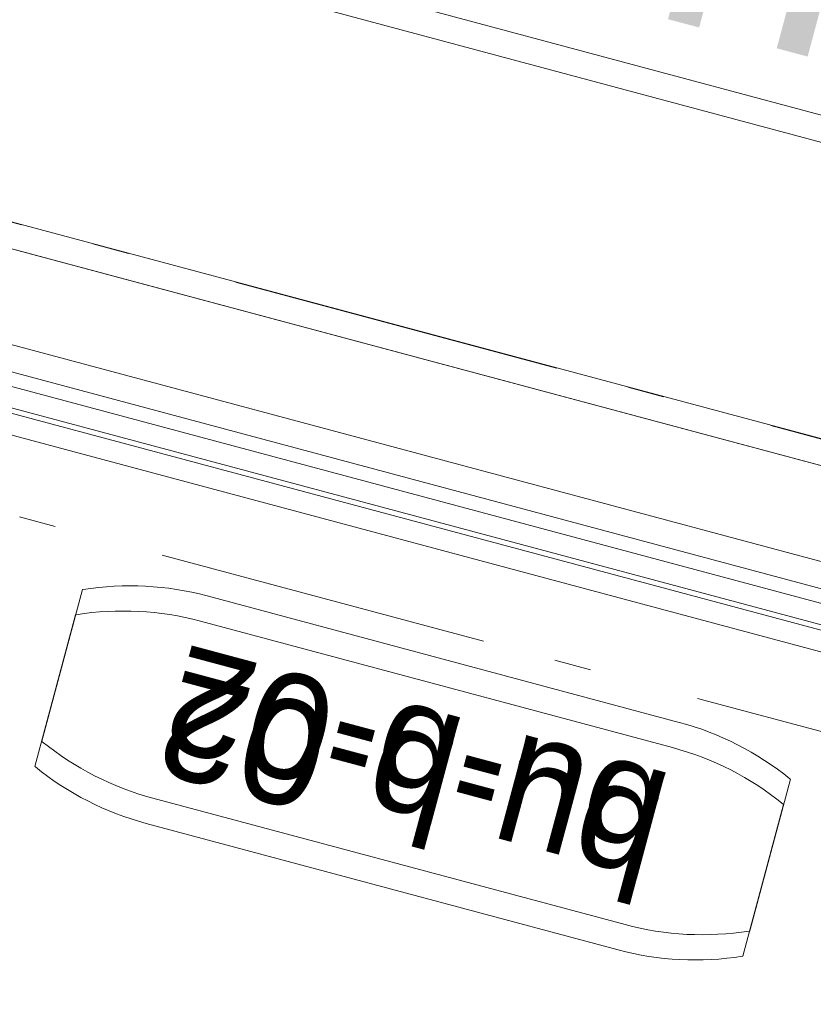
# Model space of a CAD drawing. Header units: millimetres. Extents: x -7616 to 74263, y -34032 to 21987.
# Tile 31 of 60: x 47420 to 48178, y -24632 to -23692. Entities that reach past the tile are written whole.
import ezdxf
from ezdxf.enums import TextEntityAlignment as Align

# ---------------------------------------------------------------- set-up
doc = ezdxf.new("R2010")
doc.units = ezdxf.units.MM
doc.header["$LTSCALE"] = 508
doc.header["$PDMODE"] = 1
doc.header["$PDSIZE"] = -2
doc.linetypes.add('Dash Style-6', pattern=[1.04164, 0.625, -0.20828, 0.06943, -0.13893])
for name, color, linetype, lineweight in [('(00) tekening-merk kozijn', 40, 'Continuous', 0), ('(00) tekening-stramien-algemeen', 7, 'Dash Style-6', 0), ('(00) tekst-algemeen', 8, 'Continuous', 0), ('(00) tekst-ruimtenummer-algemeen', 8, 'Continuous', 0), ('(00) tekst-ruimtenummer-gradering', 8, 'Continuous', 0), ('None', 7, 'Continuous', 0)]:
    doc.layers.add(name, color=color, linetype=linetype, lineweight=lineweight)
doc.styles.add('Arial', font='Arial')
doc.styles.add('Arial Italic (italic)', font='Arial Italic')

# ---------------------------------------------------------------- blocks, each defined once
blk = doc.blocks.new('(00)-1-ruimtenummer-200')
at = {"layer": '(00) tekst-ruimtenummer-algemeen', "color": 17, "transparency": 33554687, "style": 'Arial'}
for tag, p in [('nummer', (0, 222.86)), ('naam', (0, -243.42)), ('oppervlak', (0, -709.69))]:
    blk.add_attdef(tag, text='', height=251.72, dxfattribs=at).set_placement(p, align=Align.BOTTOM_CENTER)
at = {"layer": '(00) tekst-ruimtenummer-gradering', "color": 17, "transparency": 33554687, "style": 'Arial Italic (italic)'}
blk.add_attdef('personen', text='', height=251.72, dxfattribs=at).set_placement((0, -875.47), align=Align.TOP_CENTER)
at = {"layer": 'None', "color": 0, "flags": 1}
blk.add_attdef('klasse', (-1353.23, -1667.78), '', height=251.72, dxfattribs=at)
blk = doc.blocks.new('00-merk kozijn')
at = {"layer": '(00) tekening-merk kozijn', "color": 2, "lineweight": 0, "transparency": 33554687, "flags": 128}
blk.add_lwpolyline([(233.33, 50, 0.105357), (349.4, 74.73), (350, 75), (350, 225), (349.4, 225.27, 0.105357), (233.33, 250), (-233.33, 250, 0.105357), (-349.4, 225.27), (-350, 225), (-350, 75), (-349.4, 74.73, 0.105357), (-233.33, 50)], format="xyb", close=True, dxfattribs=at)
at = {"layer": 'None', "color": 7, "linetype": 'Continuous', "lineweight": 0, "transparency": 33554687}
blk.add_point((0, 0), dxfattribs=at)
at = {"layer": '(00) tekening-merk kozijn', "color": 2, "transparency": 33554687, "style": 'Arial'}
blk.add_attdef('MERK', text='', height=100.69, dxfattribs=at).set_placement((0, 149.89), align=Align.MIDDLE_CENTER)
blk = doc.blocks.new('Group-58-1')
at = {"layer": 'None', "color": 17, "lineweight": 0, "transparency": 33554687, "flags": 128}
for points in [[(12.01, 255), (3297.99, 255), (3297.99, 83), (12.01, 83)], [(12.01, 235), (3297.99, 235), (3297.99, 196.65), (12.01, 196.65)], [(17.01, 83), (3292.99, 83), (3292.99, -215.53), (17.01, -215.53)]]:
    blk.add_lwpolyline(points, close=True, dxfattribs=at)
at = {"layer": '(00) tekst-algemeen', "color": 17, "transparency": 33554687}
blk.add_blockref('00-merk kozijn', (1655.01, 330), dxfattribs=at).add_auto_attribs({'MERK': 'bu-b-02'})
blk = doc.blocks.new('bu-b-02 verdieping uitvoering')
at = {"layer": 'None', "color": 17, "transparency": 33554687}
blk.add_blockref('Group-58-1', (0, 0), dxfattribs=at)
blk = doc.blocks.new('blok b-v2-gevel_constructie')
at = {"layer": 'None', "color": 17, "transparency": 33554687, "rotation": 180}
blk.add_blockref('bu-b-02 verdieping uitvoering', (6929.99, 328.47), dxfattribs=at)
blk = doc.blocks.new('blok B 02 (2D)')
at = {"layer": 'None', "color": 17, "transparency": 33554687}
blk.add_blockref('blok b-v2-gevel_constructie', (47480.01, -0.02), dxfattribs=at)
ref = blk.add_blockref('(00)-1-ruimtenummer-200', (52779.65, 1253.68), dxfattribs=at)
ref.add_attrib('oppervlak', '23 m2', dxfattribs={"layer": '(00) tekst-ruimtenummer-algemeen', "color": 17, "transparency": 33554687, "height": 251.722, "style": 'Arial'}).set_placement((52779.65, 543.98), align=Align.BOTTOM_CENTER)
blk = doc.blocks.new('Group-91-1')
at = {"layer": '(00) tekening-stramien-algemeen', "color": 2, "lineweight": 0, "transparency": 33554687}
for p, q in [((71038.03, -10800), (-1886.06, -10800)), ((71038.03, -11070), (-1886.06, -11070))]:
    blk.add_line(p, q, dxfattribs=at)
blk = doc.blocks.new('Stramien blok B')
at = {"layer": 'None', "color": 17, "transparency": 33554687}
blk.add_blockref('Group-91-1', (0, 0), dxfattribs=at)

msp = doc.modelspace()

# ---------------------------------------------------------------- block references
at = {"layer": 'None', "color": 17, "transparency": 33554687}
for name, p, rotation in [('Stramien blok B', (0, 0), 344.9999645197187), ('blok B 02 (2D)', (-3125.94, -10622.93), 344.9999999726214), ('blok b-v2-gevel_constructie', (42742.75, -22887.56), 344.9999673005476)]:
    msp.add_blockref(name, p, dxfattribs=dict(at, rotation=rotation))

doc.saveas('drawing.dxf')
